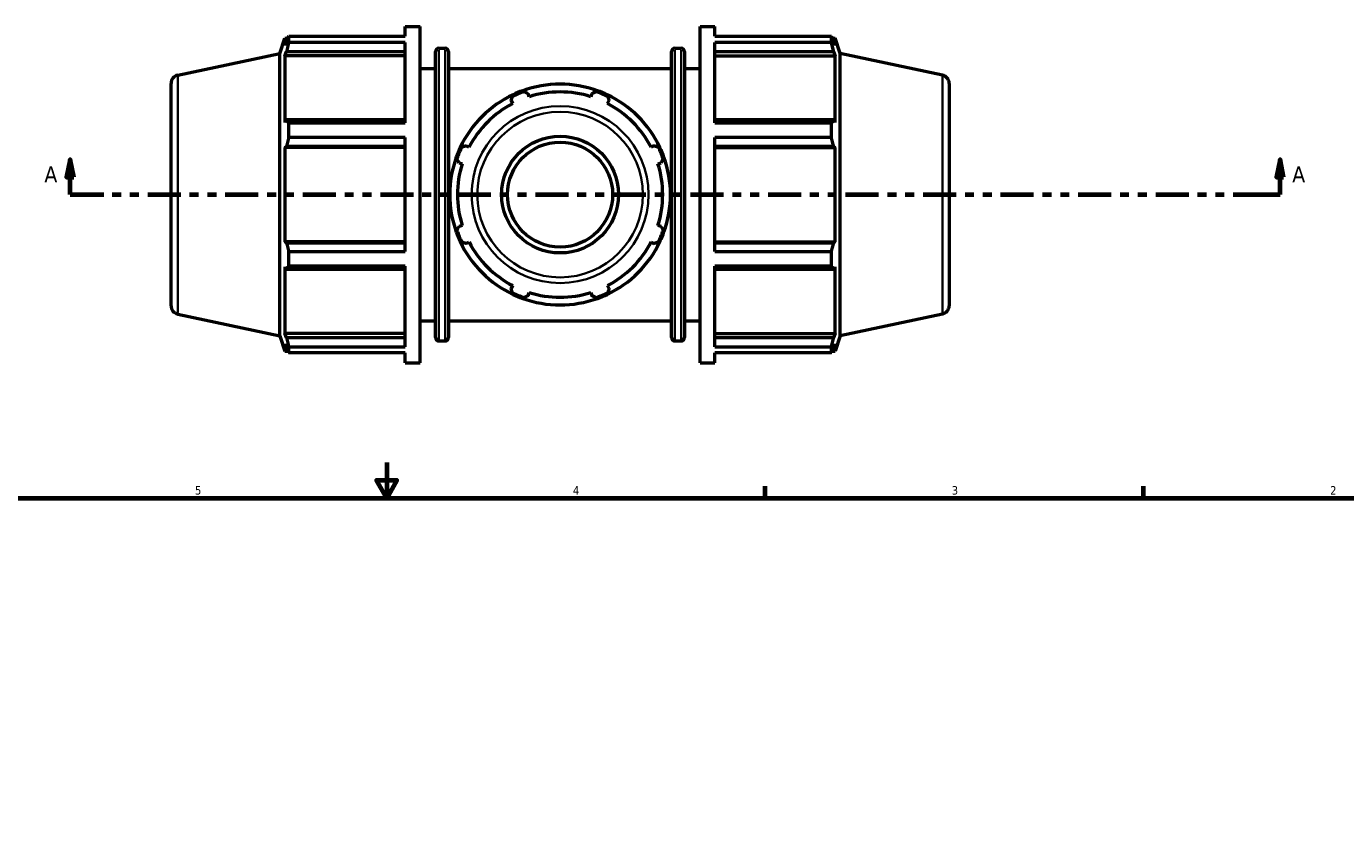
# Model space of a CAD drawing. Header units: inches. Extents: x 0.1 to 45.2, y -10.6 to 32.1.
# Tile 5 of 7: x 13 to 27.8, y 17.3 to 26.3. Entities that reach past the tile are written whole.
import ezdxf

# ---------------------------------------------------------------- set-up
doc = ezdxf.new("R2010")
doc.units = ezdxf.units.IN
doc.header["$MEASUREMENT"] = 0
doc.linetypes.add('DOUBLE_DASH_CHAIN', pattern=[1.2403, 0.6614, -0.0827, 0.1654, -0.0827, 0.1654, -0.0827])
for name, color, linetype, lineweight in [('Border (ANSI)', 7, 'Continuous', 70), ('Section Line (ANSI)', 7, 'DOUBLE_DASH_CHAIN', 70), ('Visible (ANSI)', 7, 'Continuous', 50), ('Visible Narrow (ANSI)', 7, 'Continuous', 35)]:
    doc.layers.add(name, color=color, linetype=linetype, lineweight=lineweight)
doc.styles.add('Label Text (ANSI)', font='tahoma.ttf')
doc.styles.add('Note Text (ANSI)', font='tahoma.ttf')

# ---------------------------------------------------------------- blocks, each defined once
blk = doc.blocks.new('Borders Default Border')
at = {"layer": 'Border (ANSI)'}
for p, q in [((21.25, 21), (21.25, 21.134)), ((25.5, 21), (25.5, 21.134))]:
    blk.add_line(p, q, dxfattribs=at)
at = {"layer": 'Border (ANSI)', "flags": 128}
for points in [[(17, 21.4), (17, 21), (16.885, 21.2), (17.115, 21.2), (17, 21)], [(0.5, 1), (0.5, 21), (33.5, 21), (33.5, 1), (0.5, 1)]]:
    blk.add_lwpolyline(points, dxfattribs=at)
at = {"layer": 'Border (ANSI)', "color": 5, "true_color": 0x0000ff, "char_height": 0.0945, "attachment_point": 7, "style": 'Note Text (ANSI)'}
for s, insert in [('5', (14.847, 21.038)), ('4', (19.092, 21.04)), ('3', (23.346, 21.038)), ('2', (27.596, 21.04))]:
    blk.add_mtext(s, dxfattribs=dict(at, insert=insert))
blk = doc.blocks.new('2dTransSection0')
at = {"layer": 'Section Line (ANSI)', "linetype": 'Continuous'}
for p, q in [((13.445, 24.804), (13.405, 24.607)), ((13.445, 24.607), (13.445, 24.804)), ((13.484, 24.607), (13.445, 24.804)), ((27.033, 24.804), (26.994, 24.607)), ((27.033, 24.607), (27.033, 24.804)), ((27.073, 24.607), (27.033, 24.804)), ((13.405, 24.607), (13.484, 24.607)), ((13.445, 24.41), (13.445, 24.607)), ((26.994, 24.607), (27.073, 24.607)), ((27.033, 24.41), (27.033, 24.607)), ((13.445, 24.41), (13.821, 24.41)), ((26.657, 24.41), (27.033, 24.41))]:
    blk.add_line(p, q, dxfattribs=at)
at = {"layer": 'Section Line (ANSI)', "linetype": 'DOUBLE_DASH_CHAIN', "ltscale": 0.560662}
blk.add_line((13.445, 24.41), (27.033, 24.41), dxfattribs=at)
at = {"layer": 'Section Line (ANSI)', "linetype": 'Continuous', "flags": 128}
for points in [[(13.484, 24.607), (13.445, 24.804), (13.405, 24.607), (13.484, 24.607)], [(27.073, 24.607), (27.033, 24.804), (26.994, 24.607), (27.073, 24.607)]]:
    blk.add_lwpolyline(points, dxfattribs=at)
at = {"layer": 'Section Line (ANSI)'}
for points in [[(13.484, 24.607), (13.445, 24.804), (13.405, 24.607), (13.484, 24.607)], [(27.073, 24.607), (27.033, 24.804), (26.994, 24.607), (27.073, 24.607)]]:
    blk.add_solid(points, dxfattribs=at)
at = {"layer": 'Section Line (ANSI)', "char_height": 0.18, "attachment_point": 7, "style": 'Label Text (ANSI)'}
for insert in [(13.155, 24.548), (27.17, 24.548)]:
    blk.add_mtext('A', dxfattribs=dict(at, insert=insert))

msp = doc.modelspace()

# ---------------------------------------------------------------- linework, layer by layer
at = {"layer": 'Visible (ANSI)'}
for p, q in [((17.208, 26.188), (17.208, 26.3)), ((17.208, 26.3), (17.374, 26.3)), ((17.374, 22.52), (17.374, 26.3)), ((20.52, 22.52), (20.52, 26.3)), ((20.52, 26.3), (20.685, 26.3)), ((20.685, 26.188), (20.685, 26.3)), ((15.8, 25.995), (15.856, 26.168)), ((15.856, 26.168), (15.856, 26.086)), ((15.856, 26.168), (15.889, 26.168)), ((15.875, 26.14), (15.856, 26.086)), ((15.899, 26.188), (17.208, 26.188)), ((15.899, 26.12), (15.899, 26.188)), ((17.208, 26.12), (15.899, 26.12)), ((17.208, 25.215), (17.208, 26.12)), ((20.685, 26.188), (21.994, 26.188)), ((20.685, 25.215), (20.685, 26.12)), ((21.994, 26.12), (20.685, 26.12)), ((21.994, 26.12), (21.994, 26.188)), ((22.005, 26.168), (22.037, 26.168)), ((22.037, 26.086), (22.019, 26.14)), ((22.037, 26.086), (22.037, 26.168)), ((22.093, 25.995), (22.037, 26.168)), ((14.652, 25.751), (15.8, 25.995)), ((15.8, 22.824), (15.8, 25.995)), ((15.856, 25.969), (15.875, 26.019)), ((17.208, 25.969), (15.856, 25.969)), ((15.856, 25.969), (15.856, 25.221)), ((15.875, 26.019), (17.208, 26.019)), ((17.548, 22.803), (17.548, 26.016)), ((17.586, 26.054), (17.656, 26.054)), ((17.694, 26.016), (17.694, 22.803)), ((20.2, 22.803), (20.2, 26.016)), ((20.237, 26.054), (20.307, 26.054)), ((20.345, 26.016), (20.345, 22.803)), ((20.685, 26.019), (22.019, 26.019)), ((20.685, 25.969), (22.037, 25.969)), ((22.019, 26.019), (22.037, 25.969)), ((22.037, 25.221), (22.037, 25.969)), ((22.093, 22.824), (22.093, 25.995)), ((23.242, 25.751), (22.093, 25.995)), ((17.374, 25.827), (17.548, 25.827)), ((17.694, 25.827), (20.2, 25.827)), ((20.345, 25.827), (20.52, 25.827)), ((14.577, 25.659), (14.577, 23.161)), ((23.317, 25.659), (23.317, 23.161)), ((18.6, 25.51), (18.589, 25.545)), ((19.305, 25.545), (19.294, 25.51)), ((18.397, 25.466), (18.414, 25.433)), ((19.479, 25.433), (19.497, 25.466)), ((15.875, 25.248), (15.856, 25.221)), ((17.208, 25.248), (15.875, 25.248)), ((15.899, 25.215), (17.208, 25.215)), ((15.899, 25.05), (15.899, 25.215)), ((22.019, 25.248), (20.685, 25.248)), ((20.685, 25.215), (21.994, 25.215)), ((21.994, 25.05), (21.994, 25.215)), ((22.037, 25.221), (22.019, 25.248)), ((17.208, 25.05), (15.899, 25.05)), ((17.208, 23.77), (17.208, 25.05)), ((20.685, 23.77), (20.685, 25.05)), ((21.994, 25.05), (20.685, 25.05)), ((15.856, 24.938), (15.875, 24.955)), ((17.208, 24.938), (15.856, 24.938)), ((15.856, 24.938), (15.856, 23.881)), ((15.875, 24.955), (17.208, 24.955)), ((17.924, 24.942), (17.891, 24.959)), ((20.003, 24.959), (19.97, 24.942)), ((20.685, 24.955), (22.019, 24.955)), ((20.685, 24.938), (22.037, 24.938)), ((22.019, 24.955), (22.037, 24.938)), ((22.037, 23.881), (22.037, 24.938)), ((17.812, 24.768), (17.847, 24.757)), ((20.047, 24.757), (20.082, 24.768)), ((17.847, 24.063), (17.812, 24.052)), ((20.082, 24.052), (20.047, 24.063)), ((17.208, 23.881), (15.856, 23.881)), ((15.875, 23.864), (15.856, 23.881)), ((17.208, 23.864), (15.875, 23.864)), ((17.891, 23.86), (17.924, 23.877)), ((19.97, 23.877), (20.003, 23.86)), ((20.685, 23.881), (22.037, 23.881)), ((22.019, 23.864), (20.685, 23.864)), ((22.037, 23.881), (22.019, 23.864)), ((15.899, 23.77), (17.208, 23.77)), ((15.899, 23.605), (15.899, 23.77)), ((20.685, 23.77), (21.994, 23.77)), ((21.994, 23.605), (21.994, 23.77)), ((15.856, 23.598), (15.856, 22.851)), ((15.856, 23.598), (15.875, 23.572)), ((15.875, 23.572), (17.208, 23.572)), ((17.208, 23.605), (15.899, 23.605)), ((17.208, 22.7), (17.208, 23.605)), ((20.685, 22.7), (20.685, 23.605)), ((21.994, 23.605), (20.685, 23.605)), ((20.685, 23.572), (22.019, 23.572)), ((22.019, 23.572), (22.037, 23.598)), ((22.037, 22.851), (22.037, 23.598)), ((18.414, 23.387), (18.397, 23.354)), ((18.589, 23.275), (18.6, 23.31)), ((19.294, 23.31), (19.305, 23.275)), ((19.497, 23.354), (19.479, 23.387)), ((14.652, 23.068), (15.8, 22.824)), ((17.374, 22.992), (17.548, 22.992)), ((17.694, 22.992), (20.2, 22.992)), ((20.345, 22.992), (20.52, 22.992)), ((23.242, 23.068), (22.093, 22.824)), ((15.8, 22.824), (15.856, 22.652)), ((17.208, 22.851), (15.856, 22.851)), ((15.875, 22.8), (15.856, 22.851)), ((20.685, 22.851), (22.037, 22.851)), ((22.037, 22.851), (22.019, 22.8)), ((22.093, 22.824), (22.037, 22.652)), ((15.856, 22.733), (15.856, 22.652)), ((15.856, 22.733), (15.875, 22.679)), ((17.208, 22.8), (15.875, 22.8)), ((15.899, 22.7), (17.208, 22.7)), ((15.899, 22.631), (15.899, 22.7)), ((17.586, 22.766), (17.656, 22.766)), ((20.237, 22.766), (20.307, 22.766)), ((22.019, 22.8), (20.685, 22.8)), ((20.685, 22.7), (21.994, 22.7)), ((21.994, 22.631), (21.994, 22.7)), ((22.019, 22.679), (22.037, 22.733)), ((22.037, 22.652), (22.037, 22.733)), ((15.856, 22.652), (15.889, 22.652)), ((17.208, 22.631), (15.899, 22.631)), ((17.208, 22.52), (17.208, 22.631)), ((20.685, 22.52), (20.685, 22.631)), ((21.994, 22.631), (20.685, 22.631)), ((22.005, 22.652), (22.037, 22.652)), ((17.208, 22.52), (17.374, 22.52)), ((20.52, 22.52), (20.685, 22.52))]:
    msp.add_line(p, q, dxfattribs=at)
for radius in [0.656, 0.59]:
    msp.add_circle((18.947, 24.41), radius, dxfattribs=at)
for centre, radius, start, end in [((17.586, 26.016), 0.0379, 90, 180), ((17.656, 26.016), 0.0379, 0, 90), ((20.237, 26.016), 0.0379, 90, 180), ((20.307, 26.016), 0.0379, 0, 90), ((14.672, 25.659), 0.0947, 102, 180), ((18.947, 24.41), 1.24, 70.208, 109.792), ((23.222, 25.659), 0.0947, 0, 78), ((18.947, 24.41), 1.24, 115.208, 154.792), ((18.947, 24.41), 1.226, 109.1778, 115.8222), ((18.947, 24.41), 1.24, 109.792, 115.208), ((18.947, 24.41), 1.153, 72.5, 107.5), ((18.947, 24.41), 1.226, 64.1778, 70.8222), ((18.947, 24.41), 1.24, 64.792, 70.208), ((18.947, 24.41), 1.24, 25.208, 64.792), ((18.947, 24.41), 1.153, 117.5, 152.5), ((18.947, 24.41), 1.153, 27.5, 62.5), ((18.947, 24.41), 1.24, 154.792, 160.208), ((18.947, 24.41), 1.226, 154.1778, 160.8222), ((18.947, 24.41), 1.226, 19.1778, 25.8222), ((18.947, 24.41), 1.24, 19.792, 25.208), ((18.947, 24.41), 1.24, 160.208, 199.792), ((18.947, 24.41), 1.153, 162.5, 197.5), ((18.947, 24.41), 1.153, 342.5, 17.5), ((18.947, 24.41), 1.24, 340.208, 19.792), ((18.947, 24.41), 1.226, 199.1778, 205.8222), ((18.947, 24.41), 1.226, 334.1778, 340.8222), ((18.947, 24.41), 1.24, 199.792, 205.208), ((18.947, 24.41), 1.24, 205.208, 244.792), ((18.947, 24.41), 1.153, 207.5, 242.5), ((18.947, 24.41), 1.24, 295.208, 334.792), ((18.947, 24.41), 1.153, 297.5, 332.5), ((18.947, 24.41), 1.24, 334.792, 340.208), ((18.947, 24.41), 1.226, 244.1778, 250.8222), ((18.947, 24.41), 1.24, 244.792, 250.208), ((18.947, 24.41), 1.153, 252.5, 287.5), ((18.947, 24.41), 1.226, 289.1778, 295.8222), ((18.947, 24.41), 1.24, 289.792, 295.208), ((14.672, 23.161), 0.0947, 180, 258), ((18.947, 24.41), 1.24, 250.208, 289.792), ((23.222, 23.161), 0.0947, 282, 0), ((17.586, 22.803), 0.0379, 180, 270), ((17.656, 22.803), 0.0379, 270, 0), ((20.237, 22.803), 0.0379, 180, 270), ((20.307, 22.803), 0.0379, 270, 0)]:
    msp.add_arc(centre, radius, start, end, dxfattribs=at)
for points, weights in [([(15.875, 26.14), (15.887, 26.164), (15.899, 26.188)], [1.00300546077, 1.00191062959, 1]), ([(15.899, 26.12), (15.887, 26.068), (15.875, 26.019)], [1, 1.00191062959, 1.00300546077]), ([(21.994, 26.188), (22.007, 26.164), (22.019, 26.14)], [1, 1.00191062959, 1.00300546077]), ([(22.019, 26.019), (22.007, 26.068), (21.994, 26.12)], [1.00300546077, 1.00191062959, 1]), ([(18.397, 25.466), (18.405, 25.489), (18.413, 25.513)], [1.00327181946, 1.00185136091, 1]), ([(18.413, 25.513), (18.416, 25.523), (18.419, 25.532)], [1, 1.00003021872, 1]), ([(18.527, 25.577), (18.536, 25.572), (18.544, 25.568)], [1, 1.00003021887, 1]), ([(18.544, 25.568), (18.567, 25.556), (18.589, 25.545)], [1, 1.00185136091, 1.00327181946]), ([(19.305, 25.545), (19.327, 25.556), (19.35, 25.568)], [1.00327181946, 1.00185136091, 1]), ([(19.35, 25.568), (19.358, 25.572), (19.367, 25.577)], [1, 1.00003021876, 1]), ([(19.475, 25.532), (19.478, 25.523), (19.481, 25.513)], [1, 1.0000302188, 1]), ([(19.481, 25.513), (19.489, 25.489), (19.497, 25.466)], [1, 1.00185136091, 1.00327181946]), ([(15.875, 25.248), (15.887, 25.232), (15.899, 25.215)], [1.00300546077, 1.00191062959, 1]), ([(21.994, 25.215), (22.007, 25.232), (22.019, 25.248)], [1, 1.00191062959, 1.00300546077]), ([(15.899, 25.05), (15.887, 25.002), (15.875, 24.955)], [1, 1.00191062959, 1.00300546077]), ([(22.019, 24.955), (22.007, 25.002), (21.994, 25.05)], [1.00300546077, 1.00191062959, 1]), ([(17.825, 24.938), (17.834, 24.941), (17.843, 24.944)], [1, 1.00003021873, 1]), ([(17.843, 24.944), (17.867, 24.952), (17.891, 24.959)], [1, 1.00185136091, 1.00327181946]), ([(20.003, 24.959), (20.026, 24.952), (20.051, 24.944)], [1.00327181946, 1.00185136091, 1]), ([(20.051, 24.944), (20.06, 24.941), (20.069, 24.938)], [1, 1.00003021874, 1]), ([(17.789, 24.813), (17.784, 24.821), (17.78, 24.83)], [1, 1.00003021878, 1]), ([(17.812, 24.768), (17.8, 24.79), (17.789, 24.813)], [1.00327181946, 1.00185136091, 1]), ([(20.105, 24.813), (20.093, 24.79), (20.082, 24.768)], [1, 1.00185136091, 1.00327181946]), ([(20.114, 24.83), (20.109, 24.821), (20.105, 24.813)], [1, 1.00003021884, 1]), ([(17.78, 23.99), (17.784, 23.999), (17.789, 24.007)], [1, 1.00003021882, 1]), ([(17.789, 24.007), (17.8, 24.03), (17.812, 24.052)], [1, 1.00185136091, 1.00327181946]), ([(20.082, 24.052), (20.093, 24.03), (20.105, 24.007)], [1.00327181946, 1.00185136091, 1]), ([(20.105, 24.007), (20.109, 23.999), (20.114, 23.99)], [1, 1.00003021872, 1]), ([(15.875, 23.864), (15.887, 23.818), (15.899, 23.77)], [1.00300546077, 1.00191062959, 1]), ([(17.843, 23.876), (17.834, 23.879), (17.825, 23.882)], [1, 1.00003021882, 1]), ([(17.891, 23.86), (17.867, 23.868), (17.843, 23.876)], [1.00327181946, 1.00185136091, 1]), ([(20.051, 23.876), (20.026, 23.868), (20.003, 23.86)], [1, 1.00185136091, 1.00327181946]), ([(20.069, 23.882), (20.06, 23.879), (20.051, 23.876)], [1, 1.00003021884, 1]), ([(21.994, 23.77), (22.007, 23.818), (22.019, 23.864)], [1, 1.00191062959, 1.00300546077]), ([(15.899, 23.605), (15.887, 23.588), (15.875, 23.572)], [1, 1.00191062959, 1.00300546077]), ([(22.019, 23.572), (22.007, 23.588), (21.994, 23.605)], [1.00300546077, 1.00191062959, 1]), ([(18.413, 23.306), (18.405, 23.33), (18.397, 23.354)], [1, 1.00185136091, 1.00327181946]), ([(18.419, 23.288), (18.416, 23.297), (18.413, 23.306)], [1, 1.00003021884, 1]), ([(18.589, 23.275), (18.567, 23.263), (18.544, 23.252)], [1.00327181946, 1.00185136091, 1]), ([(19.35, 23.252), (19.327, 23.263), (19.305, 23.275)], [1, 1.00185136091, 1.00327181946]), ([(19.481, 23.306), (19.478, 23.297), (19.475, 23.288)], [1, 1.00003021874, 1]), ([(19.497, 23.354), (19.489, 23.33), (19.481, 23.306)], [1.00327181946, 1.00185136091, 1]), ([(18.544, 23.252), (18.536, 23.247), (18.527, 23.243)], [1, 1.00003021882, 1]), ([(19.367, 23.243), (19.358, 23.247), (19.35, 23.252)], [1, 1.0000302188, 1]), ([(15.875, 22.8), (15.887, 22.751), (15.899, 22.7)], [1.00300546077, 1.00191062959, 1]), ([(15.899, 22.631), (15.887, 22.656), (15.875, 22.679)], [1, 1.00191062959, 1.00300546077]), ([(21.994, 22.7), (22.007, 22.751), (22.019, 22.8)], [1, 1.00191062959, 1.00300546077]), ([(22.019, 22.679), (22.007, 22.656), (21.994, 22.631)], [1.00300546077, 1.00191062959, 1])]:
    msp.add_rational_spline(points, weights, degree=2, dxfattribs=at)
at = {"layer": 'Visible Narrow (ANSI)'}
for p, q in [((17.586, 26.034), (17.586, 22.786)), ((17.656, 22.786), (17.656, 26.034)), ((20.237, 26.034), (20.237, 22.786)), ((20.307, 22.786), (20.307, 26.034)), ((14.652, 23.085), (14.652, 25.735)), ((23.242, 23.085), (23.242, 25.735))]:
    msp.add_line(p, q, dxfattribs=at)
for radius in [0.994, 0.93]:
    msp.add_circle((18.947, 24.41), radius, dxfattribs=at)

# ---------------------------------------------------------------- block references
msp.add_blockref('Borders Default Border', (0, 0))
at = {"layer": 'Section Line (ANSI)'}
msp.add_blockref('2dTransSection0', (0, 0), dxfattribs=at)

doc.saveas('drawing.dxf')
